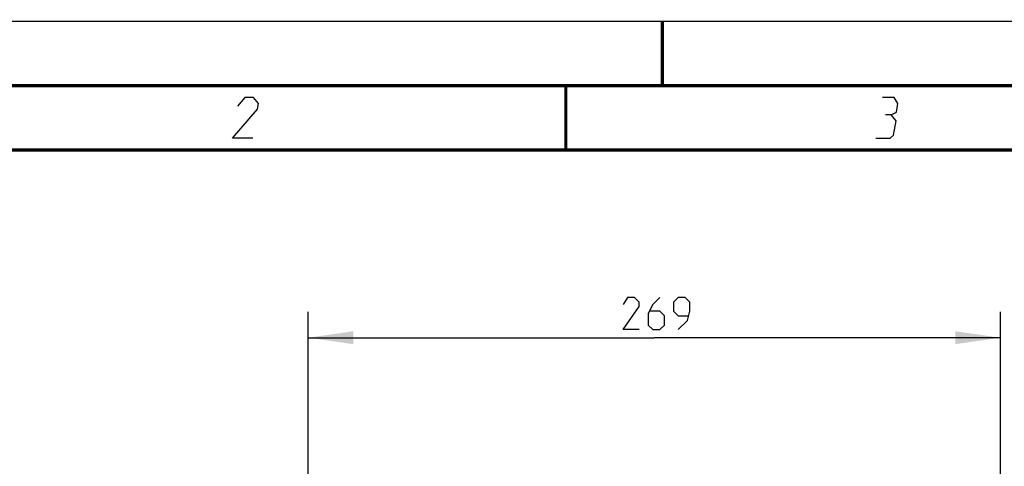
# Model space of a CAD drawing. Header units: millimetres. Extents: x 0 to 420, y 0 to 297.
# Tile 57 of 117: x 75 to 152, y 262 to 297. Entities that reach past the tile are written whole.
import ezdxf

# ---------------------------------------------------------------- set-up
doc = ezdxf.new("R2010")
doc.units = ezdxf.units.MM
doc.header["$LTSCALE"] = 23.1
doc.layers.get('0').update_dxf_attribs({"linetype": 'CONTINUOUS'})
doc.layers.add('DIM_PILOTEES', color=7, linetype='CONTINUOUS')
doc.styles.get("Standard").update_dxf_attribs({"font": 'txt', "width": 0.7})
doc.dimstyles.new('DIMSTYLE_1', dxfattribs={"dimtxt": 2.5, "dimasz": 3.5, "dimexe": 2, "dimexo": 0, "dimtad": 1, "dimlfac": 5, "dimdsep": 46, "dimtxsty": 'Standard', "dimblk": '_FILLED', "dimblk1": '_FILLED', "dimblk2": '_FILLED', "dimcen": 0.09, "dimazin": 2, "dimtp": 0.5, "dimtm": 0.5, "dimtfac": 1, "dimtofl": 0, "dimtmove": 0, "dimatfit": 3, "dimldrblk": '_FILLED', "dimfxl": 0, "dimtolj": 1, "dimarcsym": 0})

# ---------------------------------------------------------------- blocks, each defined once
blk = doc.blocks.new('_FILLED')
at = {"color": 0, "linetype": 'ByBlock'}
blk.add_solid([(0, 0), (-1, 0.143), (-1, -0.143)], dxfattribs=at)
blk = doc.blocks.new('*D3')
at = {"layer": 'DIM_PILOTEES', "color": 2, "linetype": 'Continuous'}
for p, q in [((97.476, 247.921), (97.476, 274.431)), ((151.276, 247.921), (151.276, 274.431)), ((97.476, 272.431), (124.376, 272.431)), ((151.276, 272.431), (124.376, 272.431))]:
    blk.add_line(p, q, dxfattribs=at)
at = {"layer": 'DIM_PILOTEES', "color": 2, "linetype": 'Continuous', "xscale": 3.5, "yscale": 3.5, "zscale": 3.5, "rotation": 180}
blk.add_blockref('_FILLED', (97.476, 272.431), dxfattribs=at)
at = {"layer": 'DIM_PILOTEES', "color": 2, "linetype": 'Continuous', "xscale": 3.5, "yscale": 3.5, "zscale": 3.5}
blk.add_blockref('_FILLED', (151.276, 272.431), dxfattribs=at)
at = {"layer": 'DIM_PILOTEES', "color": 2, "linetype": 'Continuous', "insert": (124.893, 275.556), "char_height": 2.5, "width": 8.83929, "attachment_point": 2, "line_spacing_factor": 0.9}
blk.add_mtext('{\\ftxt;\\W0.0001;\\H0.0001;\\~}{\\ftxt;\\W2.3571428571;\\H2.5; }{\\ftxt;\\W0.0001;\\H0.0001;\\~}', dxfattribs=at)

msp = doc.modelspace()

# ---------------------------------------------------------------- linework, layer by layer
at = {"color": 7, "linetype": 'Continuous'}
for p, q in [((0, 297), (420, 297)), ((25, 286.9999), (410, 286.9999))]:
    msp.add_line(p, q, dxfattribs=at)
at = {"color": 7, "linetype": 'Continuous', "const_width": 0.25}
for points in [[(125, 297), (125, 292)], [(415, 292), (20, 292)], [(117.5002, 292), (117.5002, 287)], [(25, 287), (410, 287)]]:
    msp.add_lwpolyline(points, dxfattribs=at)
at = {"color": 2, "linetype": 'Continuous'}
for points in [[(93.1646, 287.925), (91.5896, 287.925), (93.5319, 290.175), (93.6054, 290.625), (93.2289, 291.075), (92.5539, 291.075), (91.9937, 290.4)], [(142.7835, 289.725), (143.1952, 289.95), (143.3054, 290.625), (143.0039, 291.075), (142.1039, 291.075)], [(141.5896, 287.925), (142.7146, 287.925), (142.9763, 288.15), (143.16, 289.275), (142.7835, 289.725), (142.3335, 289.725)]]:
    msp.add_lwpolyline(points, dxfattribs=at)
at = {"layer": 'DIM_PILOTEES', "color": 2, "linetype": 'Continuous'}
for points in [[(123.1967, 273.0557), (121.9467, 273.0557), (123.1967, 274.8414), (123.1967, 275.1986), (122.8395, 275.5557), (122.3038, 275.5557), (121.9467, 275.02)], [(124.8038, 275.5557), (124.2681, 275.02), (123.911, 274.3057), (123.911, 273.4129), (124.2681, 273.0557), (124.8038, 273.0557), (125.161, 273.4129), (125.161, 274.1271), (124.8038, 274.4843), (124.03, 274.4843)], [(126.2324, 273.0557), (126.9467, 273.77), (127.1253, 274.4843), (127.1253, 275.1986), (126.7681, 275.5557), (126.2324, 275.5557), (125.8752, 275.1986), (125.8752, 274.4843), (126.2324, 274.1271), (127.0062, 274.1271)]]:
    msp.add_lwpolyline(points, dxfattribs=at)

# ---------------------------------------------------------------- dimensions: what is measured, and where the dimension line sits
dim = msp.add_linear_dim(base=(151.2756, 272.4307), p1=(97.4756, 247.9212), p2=(151.2756, 247.9212), text='{\\ftxt;\\W0.0001;\\H0.0001;\\~}{\\ftxt;\\W2.3571428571;\\H2.5; }{\\ftxt;\\W0.0001;\\H0.0001;\\~}', dimstyle='DIMSTYLE_1', dxfattribs=at)
dim.commit()
dim.dimension.update_dxf_attribs({"geometry": '*D3', "text_midpoint": (124.536, 272.4307), "dimtype": 160})

doc.saveas('drawing.dxf')
